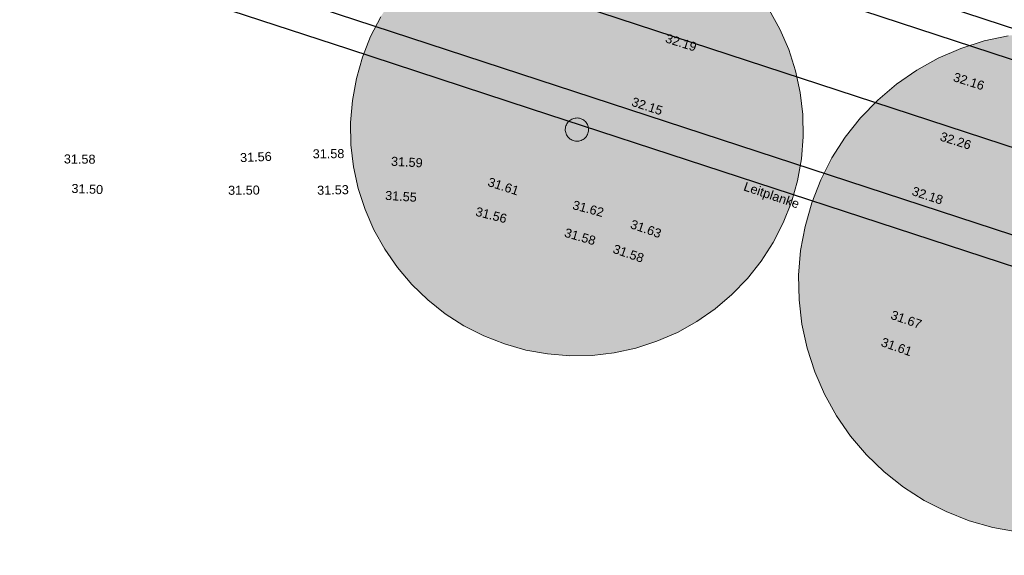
# Model space of a CAD drawing. Header units: metres. Extents: x -5203299 to 2078834, y 245743 to 5816291.
# Tile 22 of 256: x 366374 to 366413, y 5814043 to 5814064. Entities that reach past the tile are written whole.
import ezdxf

# ---------------------------------------------------------------- set-up
doc = ezdxf.new("R2010")
doc.units = ezdxf.units.M
doc.header["$LTSCALE"] = 0.5
for name, color, linetype, lineweight, true_color in [('01_CS-570-Pflanzung_Strauch', 7, 'Continuous', 9, 0xa3b35b), ('30 -34 Innenwände- 4 Türen_Fenster', 7, 'Continuous', 15, 0x9955ff), ('99.04_Ausf Ketziner Str-S-Markierung-Hilfslinien', 6, 'Continuous', 25, 0xff00ff)]:
    doc.layers.add(name, color=color, linetype=linetype, lineweight=lineweight, true_color=true_color)
for name, color, linetype, lineweight in [('30 -39 Baustelle- Fläche', 7, 'Continuous', 15), ('99.02_Vermesserplan-Höhe SWP', 7, 'Continuous', 18), ('99.02_Vermesserplan-sonstige Bemerkungen zum Weg', 7, 'Continuous', 18), ('CS_XREF_Straßenpl-Bestandsbäume', 7, 'Continuous', 9), ('Keine', 7, 'Continuous', 9)]:
    doc.layers.add(name, color=color, linetype=linetype, lineweight=lineweight)
doc.styles.add('Arial', font='arial.ttf')
doc.styles.add('Arial (bold)', font='arialbd.ttf')

# ---------------------------------------------------------------- blocks, each defined once
blk = doc.blocks.new('Gruppe-4')
at = {"layer": 'CS_XREF_Straßenpl-Bestandsbäume', "linetype": 'Continuous', "lineweight": 0}
blk.add_hatch(color=7, dxfattribs=at).paths.add_polyline_path([(366396.32, 5814059.943), (366396.334, 5814059.9), (366396.344, 5814059.855), (366396.349, 5814059.81), (366396.35, 5814059.765), (366396.346, 5814059.72), (366396.338, 5814059.675), (366396.326, 5814059.632), (366396.309, 5814059.589), (366396.288, 5814059.549), (366396.264, 5814059.511), (366396.236, 5814059.475), (366396.204, 5814059.443), (366396.17, 5814059.414), (366396.132, 5814059.388), (366396.093, 5814059.366), (366396.051, 5814059.348), (366396.008, 5814059.334), (366395.964, 5814059.324), (366395.919, 5814059.319), (366395.874, 5814059.318), (366395.828, 5814059.322), (366395.784, 5814059.33), (366395.74, 5814059.342), (366395.698, 5814059.359), (366395.658, 5814059.379), (366395.62, 5814059.404), (366395.584, 5814059.432), (366395.551, 5814059.463), (366395.522, 5814059.498), (366395.496, 5814059.535), (366395.474, 5814059.575), (366395.456, 5814059.616), (366395.442, 5814059.659), (366395.433, 5814059.704), (366395.427, 5814059.749), (366395.426, 5814059.794), (366395.43, 5814059.839), (366395.438, 5814059.884), (366395.451, 5814059.927), (366395.467, 5814059.97), (366395.488, 5814060.01), (366395.512, 5814060.048), (366395.54, 5814060.084), (366395.572, 5814060.116), (366395.606, 5814060.146), (366395.644, 5814060.171), (366395.683, 5814060.193), (366395.725, 5814060.212), (366395.768, 5814060.225), (366395.812, 5814060.235), (366395.857, 5814060.24), (366395.903, 5814060.241), (366395.948, 5814060.237), (366395.992, 5814060.229), (366396.036, 5814060.217), (366396.078, 5814060.2), (366396.118, 5814060.18), (366396.157, 5814060.155), (366396.192, 5814060.127), (366396.225, 5814060.096), (366396.254, 5814060.061), (366396.28, 5814060.024), (366396.302, 5814059.984)])
at = {"layer": 'CS_XREF_Straßenpl-Bestandsbäume', "flags": 128}
blk.add_lwpolyline([(366396.32, 5814059.943), (366396.334, 5814059.9), (366396.344, 5814059.855), (366396.349, 5814059.81), (366396.35, 5814059.765), (366396.346, 5814059.72), (366396.338, 5814059.675), (366396.326, 5814059.632), (366396.309, 5814059.589), (366396.288, 5814059.549), (366396.264, 5814059.511), (366396.236, 5814059.475), (366396.204, 5814059.443), (366396.17, 5814059.414), (366396.132, 5814059.388), (366396.093, 5814059.366), (366396.051, 5814059.348), (366396.008, 5814059.334), (366395.964, 5814059.324), (366395.919, 5814059.319), (366395.874, 5814059.318), (366395.828, 5814059.322), (366395.784, 5814059.33), (366395.74, 5814059.342), (366395.698, 5814059.359), (366395.658, 5814059.379), (366395.62, 5814059.404), (366395.584, 5814059.432), (366395.551, 5814059.463), (366395.522, 5814059.498), (366395.496, 5814059.535), (366395.474, 5814059.575), (366395.456, 5814059.616), (366395.442, 5814059.659), (366395.433, 5814059.704), (366395.427, 5814059.749), (366395.426, 5814059.794), (366395.43, 5814059.839), (366395.438, 5814059.884), (366395.451, 5814059.927), (366395.467, 5814059.97), (366395.488, 5814060.01), (366395.512, 5814060.048), (366395.54, 5814060.084), (366395.572, 5814060.116), (366395.606, 5814060.146), (366395.644, 5814060.171), (366395.683, 5814060.193), (366395.725, 5814060.212), (366395.768, 5814060.225), (366395.812, 5814060.235), (366395.857, 5814060.24), (366395.903, 5814060.241), (366395.948, 5814060.237), (366395.992, 5814060.229), (366396.036, 5814060.217), (366396.078, 5814060.2), (366396.118, 5814060.18), (366396.157, 5814060.155), (366396.192, 5814060.127), (366396.225, 5814060.096), (366396.254, 5814060.061), (366396.28, 5814060.024), (366396.302, 5814059.984)], close=True, dxfattribs=at)
blk = doc.blocks.new('Gruppe-363')
at = {"layer": 'CS_XREF_Straßenpl-Bestandsbäume', "linetype": 'Continuous', "lineweight": 0}
for points in [[(366404.307, 5814062.961), (366404.578, 5814062.12), (366404.766, 5814061.257), (366404.868, 5814060.38), (366404.884, 5814059.497), (366404.813, 5814058.616), (366404.656, 5814057.747), (366404.414, 5814056.898), (366404.091, 5814056.076), (366403.688, 5814055.29), (366403.211, 5814054.547), (366402.662, 5814053.854), (366402.049, 5814053.219), (366401.376, 5814052.647), (366400.651, 5814052.143), (366399.879, 5814051.713), (366399.069, 5814051.361), (366398.229, 5814051.089), (366397.366, 5814050.902), (366396.488, 5814050.8), (366395.605, 5814050.784), (366394.725, 5814050.855), (366393.856, 5814051.012), (366393.006, 5814051.253), (366392.184, 5814051.577), (366391.398, 5814051.979), (366390.655, 5814052.457), (366389.963, 5814053.005), (366389.327, 5814053.619), (366388.755, 5814054.291), (366388.251, 5814055.017), (366387.821, 5814055.788), (366387.469, 5814056.598), (366387.198, 5814057.439), (366387.01, 5814058.302), (366386.908, 5814059.179), (366386.893, 5814060.062), (366386.964, 5814060.943), (366387.121, 5814061.812), (366387.362, 5814062.661), (366387.685, 5814063.483), (366388.088, 5814064.269), (366388.566, 5814065.012), (366389.114, 5814065.705), (366389.727, 5814066.34), (366390.4, 5814066.913), (366391.125, 5814067.416), (366391.897, 5814067.846), (366392.707, 5814068.199), (366393.547, 5814068.47), (366394.41, 5814068.657), (366395.288, 5814068.759), (366396.171, 5814068.775), (366397.051, 5814068.704), (366397.92, 5814068.547), (366398.77, 5814068.306), (366399.592, 5814067.982), (366400.378, 5814067.58), (366401.121, 5814067.102), (366401.813, 5814066.554), (366402.449, 5814065.94), (366403.021, 5814065.268), (366403.525, 5814064.542), (366403.955, 5814063.771)], [(366424.002, 5814057.201), (366424.303, 5814056.269), (366424.511, 5814055.312), (366424.624, 5814054.34), (366424.641, 5814053.361), (366424.563, 5814052.385), (366424.389, 5814051.422), (366424.121, 5814050.48), (366423.762, 5814049.569), (366423.316, 5814048.698), (366422.787, 5814047.875), (366422.179, 5814047.107), (366421.499, 5814046.403), (366420.754, 5814045.768), (366419.949, 5814045.21), (366419.094, 5814044.733), (366418.197, 5814044.343), (366417.265, 5814044.042), (366416.308, 5814043.834), (366415.336, 5814043.721), (366414.357, 5814043.704), (366413.381, 5814043.783), (366412.418, 5814043.956), (366411.476, 5814044.224), (366410.565, 5814044.583), (366409.694, 5814045.029), (366408.871, 5814045.558), (366408.103, 5814046.166), (366407.399, 5814046.846), (366406.764, 5814047.591), (366406.206, 5814048.396), (366405.729, 5814049.251), (366405.339, 5814050.148), (366405.038, 5814051.08), (366404.83, 5814052.037), (366404.717, 5814053.009), (366404.7, 5814053.988), (366404.779, 5814054.964), (366404.953, 5814055.927), (366405.22, 5814056.869), (366405.579, 5814057.78), (366406.025, 5814058.651), (366406.554, 5814059.475), (366407.162, 5814060.242), (366407.842, 5814060.947), (366408.587, 5814061.581), (366409.392, 5814062.139), (366410.247, 5814062.616), (366411.144, 5814063.006), (366412.076, 5814063.307), (366413.033, 5814063.515), (366414.005, 5814063.628), (366414.984, 5814063.645), (366415.96, 5814063.567), (366416.923, 5814063.393), (366417.865, 5814063.125), (366418.776, 5814062.766), (366419.647, 5814062.32), (366420.471, 5814061.791), (366421.238, 5814061.183), (366421.943, 5814060.503), (366422.577, 5814059.758), (366423.135, 5814058.953), (366423.612, 5814058.098)]]:
    blk.add_hatch(color=7, dxfattribs=at).paths.add_polyline_path(points)
at = {"layer": 'CS_XREF_Straßenpl-Bestandsbäume', "flags": 128}
for points in [[(366403.525, 5814064.542), (366403.955, 5814063.771), (366404.307, 5814062.961), (366404.578, 5814062.12), (366404.766, 5814061.257), (366404.868, 5814060.38), (366404.884, 5814059.497), (366404.813, 5814058.616), (366404.656, 5814057.747), (366404.414, 5814056.898), (366404.091, 5814056.076), (366403.688, 5814055.29), (366403.211, 5814054.547), (366402.662, 5814053.854), (366402.049, 5814053.219), (366401.376, 5814052.647), (366400.651, 5814052.143), (366399.879, 5814051.713), (366399.069, 5814051.361), (366398.229, 5814051.089), (366397.366, 5814050.902), (366396.488, 5814050.8), (366395.605, 5814050.784), (366394.725, 5814050.855), (366393.856, 5814051.012), (366393.006, 5814051.253), (366392.184, 5814051.577), (366391.398, 5814051.979), (366390.655, 5814052.457), (366389.963, 5814053.005), (366389.327, 5814053.619), (366388.755, 5814054.291), (366388.251, 5814055.017), (366387.821, 5814055.788), (366387.469, 5814056.598), (366387.198, 5814057.439), (366387.01, 5814058.302), (366386.908, 5814059.179), (366386.893, 5814060.062), (366386.964, 5814060.943), (366387.121, 5814061.812), (366387.362, 5814062.661), (366387.685, 5814063.483), (366388.088, 5814064.269)], [(366413.381, 5814043.783), (366412.418, 5814043.956), (366411.476, 5814044.224), (366410.565, 5814044.583), (366409.694, 5814045.029), (366408.871, 5814045.558), (366408.103, 5814046.166), (366407.399, 5814046.846), (366406.764, 5814047.591), (366406.206, 5814048.396), (366405.729, 5814049.251), (366405.339, 5814050.148), (366405.038, 5814051.08), (366404.83, 5814052.037), (366404.717, 5814053.009), (366404.7, 5814053.988), (366404.779, 5814054.964), (366404.953, 5814055.927), (366405.22, 5814056.869), (366405.579, 5814057.78), (366406.025, 5814058.651), (366406.554, 5814059.475), (366407.162, 5814060.242), (366407.842, 5814060.947), (366408.587, 5814061.581), (366409.392, 5814062.139), (366410.247, 5814062.616), (366411.144, 5814063.006), (366412.076, 5814063.307), (366413.033, 5814063.515)]]:
    blk.add_lwpolyline(points, dxfattribs=at)
blk = doc.blocks.new('_25-01-10_187 KRA_CS_LP4_Außenanlagenplan (3D)')
at = {"layer": '01_CS-570-Pflanzung_Strauch', "lineweight": 9}
blk.add_open_spline([(366342.188, 5814094.749), (366342.188, 5814094.749), (366342.188, 5814094.748), (366341.18, 5814094.748), (366340.172, 5814094.748), (366337.334, 5814094.748), (366334.497, 5814094.748), (366334.497, 5814094.688), (366334.497, 5814094.628), (366327.722, 5814094.628), (366320.947, 5814094.628), (366332.127, 5814091.798), (366343.306, 5814088.967), (366363.214, 5814083.027), (366383.121, 5814077.087), (366392.075, 5814074.065), (366401.028, 5814071.043), (366401.077, 5814071.066), (366401.197, 5814071.058), (366401.242, 5814071.029), (366401.262, 5814071.103), (366401.436, 5814071.202), (366401.584, 5814071.161), (366401.683, 5814070.988), (366401.663, 5814070.914), (366401.73, 5814070.917), (366401.864, 5814070.82), (366401.883, 5814070.755), (366423.131, 5814063.583), (366444.38, 5814056.411), (366469.328, 5814048.306), (366494.275, 5814040.201), (366511.772, 5814034.486), (366529.269, 5814028.771), (366536.016, 5814026.579), (366542.762, 5814024.387), (366543.909, 5814024.027), (366547.451, 5814023.175), (366552.334, 5814022.693), (366557.237, 5814022.89), (366560.823, 5814023.534), (366561.989, 5814023.827), (366562.097, 5814024.538), (366562.672, 5814026.682), (366564.115, 5814029.365), (366566.145, 5814031.636), (366567.964, 5814032.908), (366568.596, 5814033.252), (366577.053, 5814039.361), (366588.011, 5814047.275), (366588.33, 5814047.652), (366588.437, 5814047.868), (366589.335, 5814049.708), (366590.234, 5814051.548), (366590.547, 5814052.203), (366590.86, 5814052.857), (366591.207, 5814053.602), (366591.554, 5814054.347), (366591.537, 5814054.346), (366591.519, 5814054.346), (366590.777, 5814054.346), (366590.035, 5814054.345), (366584.536, 5814049.284), (366574.442, 5814043.048), (366566.924, 5814041.125), (366561.371, 5814039.705), (366560.141, 5814038.987), (366556.047, 5814034.719), (366552.036, 5814030.538), (366550.863, 5814029.683), (366548.799, 5814029.209), (366546.724, 5814029.633), (366545.53, 5814030.459), (366542.363, 5814033.604), (366539.255, 5814036.689), (366538.584, 5814037.222), (366537.52, 5814037.723), (366536.368, 5814037.96), (366535.511, 5814037.936), (366530.553, 5814037.243), (366523.545, 5814036.262), (366515.289, 5814038.847), (366511.012, 5814042.373), (366509.564, 5814043.126), (366507.933, 5814043.204), (366505.218, 5814042.761), (366501.602, 5814043.299), (366500.192, 5814044.198), (366499.533, 5814044.601), (366498.58, 5814045.185), (366498.048, 5814045.431), (366490.414, 5814047.927), (366482.735, 5814050.439), (366481.965, 5814050.564), (366481.579, 5814050.566), (366478.113, 5814050.308), (366474.647, 5814050.049), (366457.571, 5814055.638), (366440.494, 5814061.226), (366439.185, 5814061.577), (366437.877, 5814061.927), (366430.977, 5814063.339), (366424.077, 5814064.752), (366404.184, 5814071.478), (366384.29, 5814078.204), (366367.443, 5814083.229), (366345.637, 5814089.734), (366345.039, 5814090.19), (366343.4, 5814092.811), (366342.188, 5814094.749)], degree=2, knots=[0, 0, 0, 0, 0, 0.000141, 0.000141, 0.000539, 0.000539, 0.000547, 0.000547, 0.001496, 0.001496, 0.003112, 0.003112, 0.006022, 0.006022, 0.007345, 0.007345, 0.007353, 0.00736, 0.00736, 0.007371, 0.007382, 0.007393, 0.007403, 0.007403, 0.007413, 0.007423, 0.007423, 0.010564, 0.010564, 0.014238, 0.014238, 0.016817, 0.016817, 0.01781, 0.01781, 0.017979, 0.018147, 0.018315, 0.018484, 0.018652, 0.018652, 0.018753, 0.018854, 0.018954, 0.019055, 0.019156, 0.019156, 0.020617, 0.021049, 0.021481, 0.021481, 0.025164, 0.025164, 0.02647, 0.02647, 0.027947, 0.027947, 0.027978, 0.027978, 0.029314, 0.029314, 0.042755, 0.056196, 0.073617, 0.078989, 0.08436, 0.098069, 0.103053, 0.108037, 0.113021, 0.118005, 0.122989, 0.135978, 0.140624, 0.145269, 0.149915, 0.154561, 0.159207, 0.176458, 0.19016, 0.203863, 0.217565, 0.231267, 0.244969, 0.258672, 0.272374, 0.272374, 0.278705, 0.281536, 0.284367, 0.292494, 0.29539, 0.298285, 0.298285, 0.324378, 0.324378, 0.459262, 0.459262, 0.469433, 0.469433, 0.522304, 0.522304, 0.679949, 0.679949, 0.81193, 0.850775, 0.889621, 1, 1, 1], dxfattribs=at)
at = {"layer": 'CS_XREF_Straßenpl-Bestandsbäume', "color": 7}
blk.add_blockref('Gruppe-363', (0, 0), dxfattribs=at)
at = {"layer": 'CS_XREF_Straßenpl-Bestandsbäume'}
blk.add_blockref('Gruppe-4', (0, 0), dxfattribs=at)
blk = doc.blocks.new('_23-07-06_Massenplan_TB_Weiterführende Schule (3D)')
at = {"layer": '99.04_Ausf Ketziner Str-S-Markierung-Hilfslinien', "flags": 128}
blk.add_lwpolyline([(-96.148, -178.696), (-93.409, -170.122), (-198.515, -135.698), (-219.074, -128.965), (-233.941, -124.463), (-244.577, -121.656), (-260.83, -117.405), (-274.186, -113.912), (-276.075, -122.131), (-269.922, -123.74), (-259.607, -126.587), (-252.522, -128.724), (-244.533, -130.97), (-234.774, -133.573), (-224.622, -136.625), (-214.166, -140.043), (-205.993, -142.72), (-198.771, -145.085), (-175.916, -152.57), (-161.281, -157.364), (-126.689, -168.693), (-109.773, -174.233)], close=True, dxfattribs=at)
for points in [[(-54.259, -184.197), (-129.676, -159.496), (-220.348, -129.8, 0.015174), (-238.005, -124.605), (-239.793, -124.137, 0.009438), (-254.463, -120.594), (-254.463, -120.594, -0.009438), (-269.148, -117.048), (-269.148, -117.048), (-274.704, -115.595)], [(-275.397, -118.246), (-238.842, -127.807), (-238.842, -127.807, -0.015174), (-221.378, -132.946), (-221.378, -132.946), (-55.289, -187.342)], [(-276.091, -120.897), (-268.975, -122.758), (-268.975, -122.758, -0.010899), (-254.295, -126.941), (-254.295, -126.941), (-254.295, -126.941, 0.010899), (-243.823, -129.926), (-243.823, -129.926), (-239.68, -131.009, -0.015174), (-222.408, -136.091), (-56.319, -190.488)]]:
    blk.add_lwpolyline(points, format="xyb", dxfattribs=at)
at = {"layer": '99.02_Vermesserplan-Höhe SWP', "color": 7, "char_height": 0.36, "line_spacing_factor": 0.251004, "style": 'Arial'}
for s, insert, attachment_point, rotation in [('32.19', (-193.376, -142.282), 4, 342.5098), ('32.16', (-181.284, -143.836), 2, 342.5098), ('32.15', (-194.665, -144.63), 1, 341.9024), ('32.26', (-181.206, -146.389), 3, 342.5098), ('31.58', (-206.789, -146.707), 2, 0.4328), ('31.58', (-217.306, -146.915), 1, 359.4879), ('31.56', (-209.054, -146.811), 3, 2.4899), ('31.59', (-203.665, -147.04), 2, 356.8521), ('31.61', (-199.78, -148.014), 2, 342.0019), ('31.50', (-216.369, -148.111), 2, 357.7015), ('31.50', (-209.523, -148.153), 3, 0.4606), ('31.53', (-206.615, -148.149), 2, 1.2643), ('32.18', (-182.924, -148.378), 2, 341.9024), ('31.55', (-204.524, -148.362), 1, 356.2493), ('31.56', (-200.275, -149.153), 2, 345.8722), ('31.62', (-196.418, -148.899), 2, 344.9814), ('31.58', (-196.738, -150.013), 2, 343.8506), ('31.63', (-194.707, -149.498), 1, 340.7525), ('31.58', (-194.808, -150.685), 2, 341.0521), ('31.67', (-183.764, -153.314), 2, 340.8538), ('31.61', (-184.149, -154.397), 2, 340.5674)]:
    blk.add_mtext(s, dxfattribs=dict(at, insert=insert, attachment_point=attachment_point, rotation=rotation))
at = {"layer": '99.02_Vermesserplan-sonstige Bemerkungen zum Weg', "color": 7, "insert": (-189.12, -148.364), "char_height": 0.36, "attachment_point": 2, "rotation": 341.3123, "line_spacing_factor": 0.251004, "style": 'Arial'}
blk.add_mtext('Leitplanke', dxfattribs=at)
blk = doc.blocks.new('_BE Phase 5 (3D)')
at = {"layer": '30 -39 Baustelle- Fläche', "color": 7, "insert": (-428, 228.937), "char_height": 1.8124, "attachment_point": 1, "line_spacing_factor": 0.970891, "style": 'Arial (bold)'}
blk.add_mtext('Phase 4 BE{\\fArial|b0|i0|c0|p0;\\P\\PAG:\\P- Herstellung Überfahrung/Rückbau Regengärten neue Zufahrt Isländische Allee\\P\\PBE:\\P- Rückbau Schotterfläche auf Kampfbahn\\P- Rückbau Baustraße inkl. Zufahrt Isländische Allee\\P- neue Zufahrt Isländische Allee\\P- Umversetzen Trinkwassertrennstation\\P- Einbringung Bauwasserunterverteilungen unter/über Baustraße\\P- Umversetzen Container an nördliche Grenze Kampfbahn\\P- Versetzen Bauzaun nördlich des Gebäudes als Sicherung Fassade 1,5m Abstand zu Gebäude\\P\\PTeil-GU:\\P- Umversetzen Container an nördliche Grenze Kampfbahn\\P- Bereitstellung Kräne\\P- Neubau Baustraße und Schotterfläche um Gebäude\\P\\PFirma für zentrale Müllentsorgung:\\P- Stellung und Einzäunung Schuttcontainer\\P\\PBauarbeiten:\\P- Errichtung Gebäude \\P- Errichtung Außenanlagen \\P- Beginn Straßenbauarbeiten Schwedische Allee\\P }', dxfattribs=at)

msp = doc.modelspace()

# ---------------------------------------------------------------- block references
at = {"layer": '30 -34 Innenwände- 4 Türen_Fenster', "color": 1}
msp.add_blockref('_25-01-10_187 KRA_CS_LP4_Außenanlagenplan (3D)', (0, 0), dxfattribs=at)

# ---------------------------------------------------------------- next in the draw order: block references
at = {"layer": 'Keine', "color": 1}
for name, p in [('_23-07-06_Massenplan_TB_Weiterführende Schule (3D)', (366592.803, 5814205.708)), ('_BE Phase 5 (3D)', (366702.721, 5813823.077))]:
    msp.add_blockref(name, p, dxfattribs=at)

doc.saveas('drawing.dxf')
